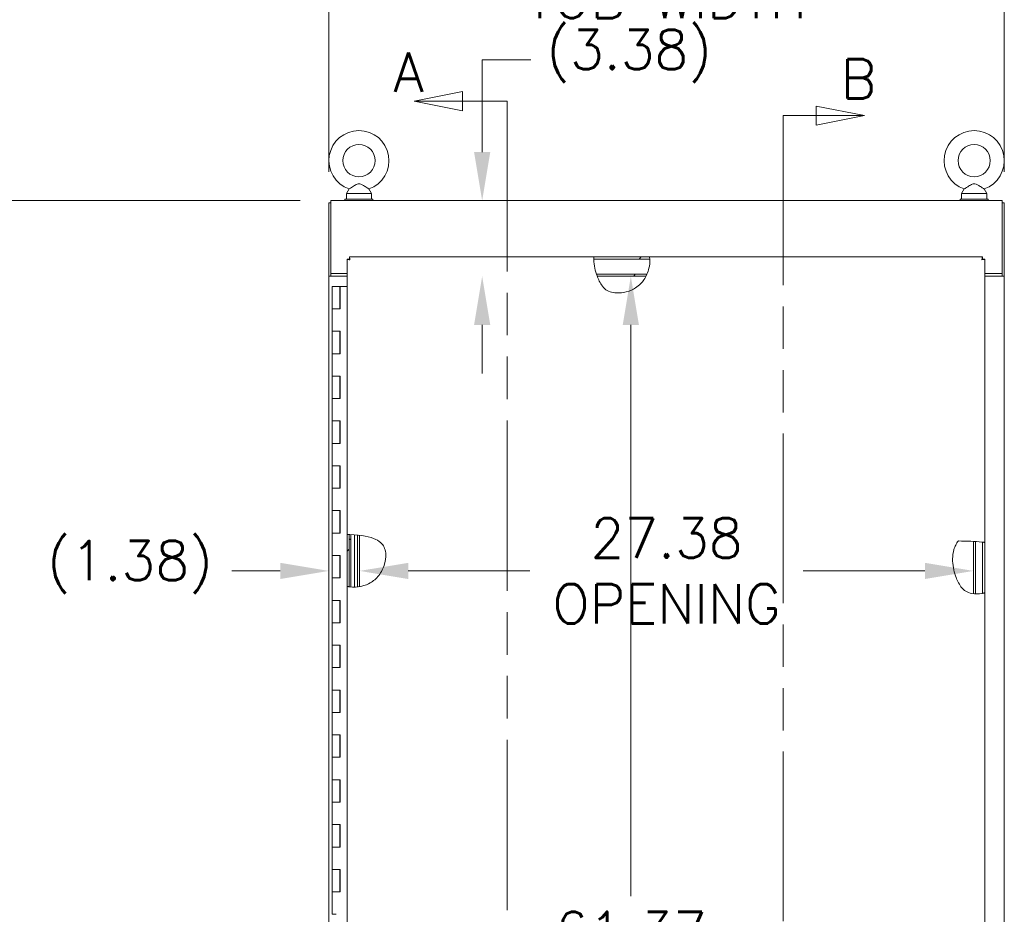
# Model space of a CAD drawing. Header units: inches. Extents: x 3 to 371, y 8 to 234.
# Tile 29 of 51: x 126 to 170, y 144 to 184. Entities that reach past the tile are written whole.
import ezdxf

# ---------------------------------------------------------------- set-up
doc = ezdxf.new("R2010")
doc.units = ezdxf.units.IN
doc.header["$LTSCALE"] = 22
doc.header["$MEASUREMENT"] = 0
doc.linetypes.add('DOUBLE_DASH_CHAIN', pattern=[1.2403, 0.6614, -0.0827, 0.1654, -0.0827, 0.1654, -0.0827])
for name, color, linetype, lineweight in [('Dimension (ANSI)', 7, 'Continuous', 5), ('Hatch (ANSI)', 7, 'Continuous', 5), ('Section Line (ANSI)', 7, 'DOUBLE_DASH_CHAIN', 5), ('Visible (ANSI)', 7, 'Continuous', 5)]:
    doc.layers.add(name, color=color, linetype=linetype, lineweight=lineweight)
doc.styles.add('ROMANS', font='romans.shx')
doc.dimstyles.new('Default (ANSI)', dxfattribs={"dimscale": 22, "dimtxt": 0.08, "dimasz": 0.098425, "dimexe": 0.125, "dimexo": 0.0625, "dimgap": 0.031496, "dimtad": 0, "dimtih": 1, "dimtoh": 1, "dimrnd": 1e-08, "dimzin": 0, "dimdsep": 46, "dimtxsty": 'ROMANS', "dimcen": 0.09, "dimdle": 0.393701, "dimclrd": 256, "dimclre": 256, "dimclrt": 256, "dimadec": 0, "dimazin": 0, "dimtfac": 1.25, "dimtofl": 0, "dimtmove": 0, "dimatfit": 3, "dimfxl": 0, "dimtolj": 1, "dimtzin": 0, "dimlwd": -1, "dimlwe": -1, "dimarcsym": 0})

# ---------------------------------------------------------------- blocks, each defined once
blk = doc.blocks.new('2dTransSection0')
at = {"layer": 'Section Line (ANSI)', "linetype": 'Continuous'}
for p, q in [((6.6322, 8.2139), (6.5342, 8.1944)), ((6.6322, 8.1749), (6.6322, 8.2139)), ((6.6322, 8.1944), (6.5342, 8.1944)), ((6.5342, 8.1944), (6.6322, 8.1749)), ((6.7228, 8.1944), (6.6322, 8.1944)), ((6.7228, 8.1944), (6.7228, 8.1785)), ((6.5979, 4.4316), (6.4999, 4.4121)), ((6.5979, 4.3926), (6.5979, 4.4316)), ((6.5979, 4.4121), (6.4999, 4.4121)), ((6.4999, 4.4121), (6.5979, 4.3926)), ((6.7228, 4.4121), (6.5979, 4.4121)), ((6.7228, 4.428), (6.7228, 4.4121))]:
    blk.add_line(p, q, dxfattribs=at)
at = {"layer": 'Section Line (ANSI)', "linetype": 'DOUBLE_DASH_CHAIN', "ltscale": 0.023724}
blk.add_line((6.7228, 8.1944), (6.7228, 4.4121), dxfattribs=at)
at = {"layer": 'Section Line (ANSI)', "linetype": 'Continuous', "flags": 128}
for points in [[(6.6322, 8.2139), (6.5342, 8.1944)], [(6.5979, 4.4316), (6.4999, 4.4121)]]:
    blk.add_lwpolyline(points, dxfattribs=at)
at = {"layer": 'Section Line (ANSI)'}
for points in [[(6.6322, 8.2139), (6.5342, 8.1944), (6.6322, 8.1749), (6.6322, 8.2139)], [(6.5979, 4.4316), (6.4999, 4.4121), (6.5979, 4.3926), (6.5979, 4.4316)]]:
    blk.add_solid(points, dxfattribs=at)
at = {"layer": 'Section Line (ANSI)', "insert": (6.492, 8.213), "char_height": 0.08, "attachment_point": 7, "line_spacing_factor": 2.283283, "style": 'ROMANS'}
blk.add_mtext('A', dxfattribs=at)
at = {"layer": 'Section Line (ANSI)', "insert": (6.4592, 4.2974), "char_height": 0.08, "attachment_point": 7, "style": 'ROMANS'}
blk.add_mtext('A', dxfattribs=at)
blk = doc.blocks.new('2dTransSection1')
at = {"layer": 'Section Line (ANSI)', "linetype": 'Continuous'}
for p, q in [((7.447, 8.1649), (7.349, 8.1844)), ((7.349, 8.1844), (7.349, 8.1454)), ((7.282, 8.1649), (7.282, 8.1491)), ((7.282, 8.1649), (7.349, 8.1649)), ((7.349, 8.1649), (7.447, 8.1649)), ((7.349, 8.1454), (7.447, 8.1649)), ((7.282, 4.532), (7.282, 4.5162)), ((7.4705, 4.5162), (7.3725, 4.5357)), ((7.3725, 4.5357), (7.3725, 4.4967)), ((7.282, 4.5162), (7.3725, 4.5162)), ((7.3725, 4.5162), (7.4705, 4.5162)), ((7.3725, 4.4967), (7.4705, 4.5162))]:
    blk.add_line(p, q, dxfattribs=at)
at = {"layer": 'Section Line (ANSI)', "linetype": 'DOUBLE_DASH_CHAIN', "ltscale": 0.023622}
blk.add_line((7.282, 8.1649), (7.282, 4.5162), dxfattribs=at)
at = {"layer": 'Section Line (ANSI)', "linetype": 'Continuous', "flags": 128}
for points in [[(7.349, 8.1454), (7.447, 8.1649)], [(7.3725, 4.4967), (7.4705, 4.5162)]]:
    blk.add_lwpolyline(points, dxfattribs=at)
at = {"layer": 'Section Line (ANSI)'}
for points in [[(7.349, 8.1454), (7.447, 8.1649), (7.349, 8.1844), (7.349, 8.1454)], [(7.3725, 4.4967), (7.4705, 4.5162), (7.3725, 4.5357), (7.3725, 4.4967)]]:
    blk.add_solid(points, dxfattribs=at)
at = {"layer": 'Section Line (ANSI)', "char_height": 0.08, "attachment_point": 7, "style": 'ROMANS'}
for insert in [(7.3992, 8.1995), (7.499, 4.447)]:
    blk.add_mtext('B', dxfattribs=dict(at, insert=insert))
blk = doc.blocks.new('*D10')
at = {"layer": 'Defpoints', "color": 0}
for p in [(170.071, 186.324), (139.946, 175.747), (170.071, 175.747)]:
    blk.add_point(p, dxfattribs=at)
at = {"layer": 'Dimension (ANSI)'}
for p, q in [((139.946, 177.122), (139.946, 189.074)), ((170.071, 177.122), (170.071, 189.074)), ((142.111, 186.324), (147.359, 186.324)), ((167.906, 186.324), (162.658, 186.324))]:
    blk.add_line(p, q, dxfattribs=at)
for points in [[(142.111, 186.685), (142.111, 185.963), (139.946, 186.324)], [(167.906, 186.685), (167.906, 185.963), (170.071, 186.324)]]:
    blk.add_solid(points, dxfattribs=at)
at = {"layer": 'Dimension (ANSI)', "insert": (155.008, 186.324), "char_height": 1.76, "attachment_point": 5, "style": 'ROMANS'}
blk.add_mtext('\\A1;30.13\\PTUB WIDTH', dxfattribs=at)
blk = doc.blocks.new('*D11')
at = {"layer": 'Defpoints', "color": 0}
for p in [(140.04, 175.84), (123.02, 103.715), (140.04, 103.715)]:
    blk.add_point(p, dxfattribs=at)
at = {"layer": 'Dimension (ANSI)'}
for p, q in [((138.665, 175.84), (120.27, 175.84)), ((123.02, 173.675), (123.02, 144.284)), ((123.02, 105.881), (123.02, 135.272)), ((138.665, 103.715), (120.27, 103.715))]:
    blk.add_line(p, q, dxfattribs=at)
for points in [[(122.66, 173.675), (123.381, 173.675), (123.02, 175.84)], [(122.66, 105.881), (123.381, 105.881), (123.02, 103.715)]]:
    blk.add_solid(points, dxfattribs=at)
at = {"layer": 'Dimension (ANSI)', "insert": (123.02, 139.778), "char_height": 1.76, "attachment_point": 5, "style": 'ROMANS'}
blk.add_mtext('\\A1;72.13\\PTUB\\PHEIGHT', dxfattribs=at)
blk = doc.blocks.new('*D37')
at = {"layer": 'Defpoints', "color": 0}
for p in [(153.415, 172.465), (153.415, 111.09), (153.415, 111.09)]:
    blk.add_point(p, dxfattribs=at)
at = {"layer": 'Dimension (ANSI)'}
for p, q in [((153.415, 170.3), (153.415, 144.817)), ((153.415, 113.256), (153.415, 138.738))]:
    blk.add_line(p, q, dxfattribs=at)
for points in [[(153.054, 170.3), (153.776, 170.3), (153.415, 172.465)], [(153.054, 113.256), (153.776, 113.256), (153.415, 111.09)]]:
    blk.add_solid(points, dxfattribs=at)
at = {"layer": 'Dimension (ANSI)', "insert": (153.415, 141.778), "char_height": 1.76, "attachment_point": 5, "style": 'ROMANS'}
blk.add_mtext('\\A1;61.37\\POPENING', dxfattribs=at)
blk = doc.blocks.new('*D38')
at = {"layer": 'Defpoints', "color": 0}
for p in [(141.321, 159.327), (168.696, 159.327), (168.696, 159.327)]:
    blk.add_point(p, dxfattribs=at)
at = {"layer": 'Dimension (ANSI)'}
for p, q in [((143.486, 159.327), (148.91, 159.327)), ((166.531, 159.327), (161.107, 159.327))]:
    blk.add_line(p, q, dxfattribs=at)
for points in [[(143.486, 159.687), (143.486, 158.966), (141.321, 159.327)], [(166.531, 159.687), (166.531, 158.966), (168.696, 159.327)]]:
    blk.add_solid(points, dxfattribs=at)
at = {"layer": 'Dimension (ANSI)', "insert": (155.008, 159.327), "char_height": 1.76, "attachment_point": 5, "style": 'ROMANS'}
blk.add_mtext('\\A1;27.38\\POPENING', dxfattribs=at)
blk = doc.blocks.new('*D39')
at = {"layer": 'Defpoints', "color": 0}
for p in [(146.785, 175.84), (153.415, 175.84), (153.415, 172.465)]:
    blk.add_point(p, dxfattribs=at)
at = {"layer": 'Dimension (ANSI)'}
for p, q in [((146.785, 178.006), (146.785, 182.115)), ((146.785, 182.115), (148.951, 182.115)), ((146.785, 170.3), (146.785, 168.135))]:
    blk.add_line(p, q, dxfattribs=at)
for points in [[(146.424, 178.006), (147.146, 178.006), (146.785, 175.84)], [(146.424, 170.3), (147.146, 170.3), (146.785, 172.465)]]:
    blk.add_solid(points, dxfattribs=at)
at = {"layer": 'Dimension (ANSI)', "insert": (149.644, 183.456), "char_height": 1.76, "attachment_point": 1, "style": 'ROMANS'}
blk.add_mtext('\\A1;(3.38)', dxfattribs=at)
blk = doc.blocks.new('*D40')
at = {"layer": 'Defpoints', "color": 0}
for p in [(139.946, 159.327), (141.321, 158.631), (139.946, 158.321)]:
    blk.add_point(p, dxfattribs=at)
at = {"layer": 'Dimension (ANSI)'}
for p, q in [((137.781, 159.327), (135.615, 159.327)), ((143.486, 159.327), (145.652, 159.327))]:
    blk.add_line(p, q, dxfattribs=at)
for points in [[(137.781, 159.687), (137.781, 158.966), (139.946, 159.327)], [(143.486, 159.687), (143.486, 158.966), (141.321, 159.327)]]:
    blk.add_solid(points, dxfattribs=at)
at = {"layer": 'Dimension (ANSI)', "insert": (127.379, 160.667), "char_height": 1.76, "attachment_point": 1, "style": 'ROMANS'}
blk.add_mtext('\\A1;(1.38)', dxfattribs=at)

msp = doc.modelspace()

# ---------------------------------------------------------------- hatches: boundary and pattern name
at = {"layer": 'Hatch (ANSI)'}
h = msp.add_hatch(dxfattribs=at)
h.set_pattern_fill('ANSI31', color=256, scale=22, style=0)
edge = h.paths.add_edge_path()
edge.add_spline(control_points=[(169.1027, 160.6102), (169.1031, 160.6101), (169.1035, 160.6101), (169.12, 160.6081), (169.1351, 160.6062), (169.1592, 160.603), (169.1686, 160.6017), (169.1843, 160.5996), (169.1901, 160.5987), (169.1954, 160.598), (169.1964, 160.5979), (169.1964, 160.5979)], knot_values=[1.2563419, 1.2563419, 1.2563419, 1.2563419, 1.2594956, 1.2594956, 1.3874096, 1.3874096, 1.4933498, 1.4933498, 1.6069895, 1.6069895, 1.6772875, 1.6772875, 1.6772875, 1.6772875], degree=3, periodic=0)
edge.add_line((169.1964, 160.5979), (169.1964, 158.348))
edge.add_spline(control_points=[(169.1964, 158.348), (169.1964, 158.348), (169.1963, 158.348), (169.1948, 158.3476), (169.1904, 158.3466), (169.1756, 158.3434), (169.1653, 158.3412), (169.1421, 158.3365), (169.1299, 158.3341), (169.1122, 158.331), (169.1075, 158.3301), (169.1027, 158.3293)], knot_values=[0.3415748, 0.3415748, 0.3415748, 0.3415748, 0.3658952, 0.3658952, 0.4906548, 0.4906548, 0.6172143, 0.6172143, 0.7262546, 0.7262546, 0.764371, 0.764371, 0.764371, 0.764371], degree=3, periodic=0)
edge.add_line((169.1027, 158.3293), (169.1027, 160.6102))
edge = h.paths.add_edge_path()
edge.add_spline(control_points=[(154.2551, 110.7957), (154.2543, 110.7882), (154.2535, 110.781), (154.2507, 110.7589), (154.2488, 110.7453), (154.2455, 110.7242), (154.2442, 110.7163), (154.2423, 110.7051), (154.2418, 110.7021), (154.2417, 110.702), (154.2417, 110.702), (154.2417, 110.702)], knot_values=[1.2950884, 1.2950884, 1.2950884, 1.2950884, 1.3543251, 1.3543251, 1.4822429, 1.4822429, 1.5957974, 1.5957974, 1.7142328, 1.7142328, 1.7161572, 1.7161572, 1.7161572, 1.7161572], degree=3, periodic=0)
edge.add_line((154.2417, 110.702), (151.793, 110.702))
edge.add_spline(control_points=[(151.793, 110.702), (151.793, 110.702), (151.793, 110.702), (151.793, 110.7022), (151.7924, 110.7056), (151.7902, 110.7185), (151.7887, 110.7278), (151.7852, 110.751), (151.7832, 110.7647), (151.7804, 110.7849), (151.7797, 110.7902), (151.779, 110.7957)], knot_values=[2.3373248, 2.3373248, 2.3373248, 2.3373248, 2.3406809, 2.3406809, 2.4663286, 2.4663286, 2.5908619, 2.5908619, 2.7153221, 2.7153221, 2.7587222, 2.7587222, 2.7587222, 2.7587222], degree=3, periodic=0)
edge.add_line((151.779, 110.7957), (154.2551, 110.7957))
edge = h.paths.add_edge_path()
edge.add_line((151.7626, 173.327), (154.2446, 173.327))
edge.add_spline(control_points=[(154.2446, 173.327), (154.2446, 173.327), (154.2446, 173.3268), (154.2451, 173.3247), (154.246, 173.3198), (154.2488, 173.3043), (154.2506, 173.2938), (154.254, 173.2701), (154.2556, 173.2577), (154.2574, 173.2407), (154.2577, 173.237), (154.2581, 173.2333)], knot_values=[0.3307892, 0.3307892, 0.3307892, 0.3307892, 0.3634473, 0.3634473, 0.4881963, 0.4881963, 0.6137299, 0.6137299, 0.7224513, 0.7224513, 0.7518851, 0.7518851, 0.7518851, 0.7518851], degree=3, periodic=0)
edge.add_line((154.2581, 173.2333), (151.7618, 173.2333))
edge.add_spline(control_points=[(151.7618, 173.2333), (151.7618, 173.2337), (151.7618, 173.2341), (151.7616, 173.2477), (151.7615, 173.2601), (151.7616, 173.2829), (151.7617, 173.2929), (151.7621, 173.3103), (151.7623, 173.3171), (151.7625, 173.3251), (151.7626, 173.327), (151.7626, 173.327)], knot_values=[1.2399278, 1.2399278, 1.2399278, 1.2399278, 1.2431757, 1.2431757, 1.3467509, 1.3467509, 1.4513927, 1.4513927, 1.5639765, 1.5639765, 1.6593214, 1.6593214, 1.6593214, 1.6593214], degree=3, periodic=0)
edge = h.paths.add_edge_path()
edge.add_line((140.7589, 158.6419), (140.7589, 160.9541))
edge.add_spline(control_points=[(140.7589, 160.9541), (140.7589, 160.9541), (140.762, 160.954), (140.7743, 160.9535), (140.7833, 160.9532), (140.8045, 160.9523), (140.8159, 160.9518), (140.8363, 160.9509), (140.8443, 160.9505), (140.8526, 160.9501)], knot_values=[2.3319864, 2.3319864, 2.3319864, 2.3319864, 2.4551771, 2.4551771, 2.5788612, 2.5788612, 2.6861776, 2.6861776, 2.751641, 2.751641, 2.751641, 2.751641], degree=3, periodic=0)
edge.add_line((140.8526, 160.9501), (140.8526, 158.6212))
edge.add_spline(control_points=[(140.8526, 158.6212), (140.85, 158.6217), (140.8474, 158.6221), (140.8311, 158.6249), (140.8183, 158.6275), (140.7938, 158.6328), (140.7829, 158.6355), (140.7672, 158.6396), (140.7622, 158.641), (140.7593, 158.6418), (140.7589, 158.6419), (140.7589, 158.6419)], knot_values=[1.2484476, 1.2484476, 1.2484476, 1.2484476, 1.2693022, 1.2693022, 1.3808834, 1.3808834, 1.5091548, 1.5091548, 1.6285366, 1.6285366, 1.6718238, 1.6718238, 1.6718238, 1.6718238], degree=3, periodic=0)
h = msp.add_hatch(dxfattribs=at)
h.set_pattern_fill('ANSI31', color=256, scale=22, angle=15, style=0)
edge = h.paths.add_edge_path()
edge.add_line((154.0901, 172.4654), (151.9122, 172.4654))
edge.add_spline(control_points=[(151.9122, 172.4654), (151.9103, 172.4705), (151.9084, 172.4757), (151.8971, 172.5064), (151.888, 172.5325), (151.8793, 172.5591)], knot_values=[5.0558259, 5.0558259, 5.0558259, 5.0558259, 5.0701691, 5.0701691, 5.1419332, 5.1419332, 5.1419332, 5.1419332], degree=3, periodic=0)
edge.add_line((151.8793, 172.5591), (154.1351, 172.5591))
edge.add_spline(control_points=[(154.1351, 172.5591), (154.1211, 172.5274), (154.1061, 172.4961), (154.0901, 172.4654)], knot_values=[1.5463507, 1.5463507, 1.5463507, 1.5463507, 1.7709825, 1.7709825, 1.7709825, 1.7709825], degree=3, periodic=0)
h = msp.add_hatch(dxfattribs=at)
h.set_pattern_fill('ANSI31', color=256, scale=22, angle=-15, style=0)
edge = h.paths.add_edge_path()
edge.add_line((140.8526, 158.6212), (140.8526, 160.9501))
edge.add_spline(control_points=[(140.8526, 160.9501), (140.8557, 160.9499), (140.8588, 160.9498), (140.866, 160.9494), (140.87, 160.9492), (140.8766, 160.9489), (140.8792, 160.9488), (140.8824, 160.9486), (140.8831, 160.9486), (140.8839, 160.9485)], knot_values=[2.751641, 2.751641, 2.751641, 2.751641, 2.7759512, 2.7759512, 2.8071893, 2.8071893, 2.8265567, 2.8265567, 2.832, 2.832, 2.832, 2.832], degree=3, periodic=0)
edge.add_spline(control_points=[(140.8839, 160.9485), (140.8986, 160.9478), (140.9131, 160.947), (140.9276, 160.9461)], knot_values=[0.0502467, 0.0502467, 0.0502467, 0.0502467, 0.1632744, 0.1632744, 0.1632744, 0.1632744], degree=3, periodic=0)
edge.add_line((140.9276, 160.9461), (140.9276, 158.6117))
edge.add_spline(control_points=[(140.9276, 158.6117), (140.9129, 158.6131), (140.8983, 158.6147), (140.8839, 158.6166)], knot_values=[18.486604, 18.486604, 18.486604, 18.486604, 18.5776535, 18.5776535, 18.5776535, 18.5776535], degree=3, periodic=0)
edge.add_spline(control_points=[(140.8839, 158.6166), (140.8822, 158.6168), (140.8806, 158.617), (140.87, 158.6185), (140.8612, 158.6198), (140.8526, 158.6212)], knot_values=[1.167241, 1.167241, 1.167241, 1.167241, 1.1798081, 1.1798081, 1.2484476, 1.2484476, 1.2484476, 1.2484476], degree=3, periodic=0)
h = msp.add_hatch(dxfattribs=at)
h.set_pattern_fill('ANSI31', color=256, scale=22, angle=90, style=0)
edge = h.paths.add_edge_path()
edge.add_spline(control_points=[(168.6959, 160.6448), (168.7275, 160.6431), (168.7587, 160.6412), (168.7896, 160.639)], knot_values=[1.8099348, 1.8099348, 1.8099348, 1.8099348, 2.0824052, 2.0824052, 2.0824052, 2.0824052], degree=3, periodic=0)
edge.add_line((168.7896, 160.639), (168.7896, 158.3051))
edge.add_spline(control_points=[(168.7896, 158.3051), (168.7584, 158.3058), (168.7271, 158.3076), (168.6959, 158.3108)], knot_values=[0.6768505, 0.6768505, 0.6768505, 0.6768505, 0.8718163, 0.8718163, 0.8718163, 0.8718163], degree=3, periodic=0)
edge.add_line((168.6959, 158.3108), (168.6959, 160.6448))
edge = h.paths.add_edge_path()
edge.add_spline(control_points=[(141.2272, 160.9229), (141.2592, 160.9196), (141.2904, 160.9162), (141.3209, 160.9125)], knot_values=[0.9943714, 0.9943714, 0.9943714, 0.9943714, 1.2784077, 1.2784077, 1.2784077, 1.2784077], degree=3, periodic=0)
edge.add_line((141.3209, 160.9125), (141.3209, 158.6307))
edge.add_spline(control_points=[(141.3209, 158.6307), (141.2906, 158.6255), (141.2592, 158.621), (141.2272, 158.6174)], knot_values=[17.6704581, 17.6704581, 17.6704581, 17.6704581, 17.8725728, 17.8725728, 17.8725728, 17.8725728], degree=3, periodic=0)
edge.add_line((141.2272, 158.6174), (141.2272, 160.9229))

# ---------------------------------------------------------------- linework, layer by layer
at = {"layer": 'Visible (ANSI)'}
for p, q in [((140.8463, 176.3583), (140.7296, 176.1529)), ((140.7296, 176.1529), (141.8496, 176.1529)), ((140.7296, 176.1529), (140.7296, 175.9029)), ((141.7329, 176.3583), (141.8496, 176.1529)), ((141.8496, 176.1529), (141.8496, 175.9029)), ((168.2839, 176.3583), (168.1672, 176.1529)), ((168.1672, 176.1529), (169.2872, 176.1529)), ((168.1672, 176.1529), (168.1672, 175.9029)), ((169.1705, 176.3583), (169.2872, 176.1529)), ((169.2872, 176.1529), (169.2872, 175.9029)), ((139.9459, 175.7467), (139.9459, 172.4656)), ((140.0396, 175.7467), (139.9459, 175.7467)), ((140.0396, 175.8404), (169.9772, 175.8404)), ((140.0396, 175.8404), (140.0396, 175.7154)), ((140.0396, 172.5903), (140.0396, 175.7154)), ((140.6646, 175.9029), (141.9146, 175.9029)), ((140.6646, 175.8404), (140.6646, 175.9029)), ((141.9146, 175.8404), (141.9146, 175.9029)), ((169.3522, 175.9029), (168.1022, 175.9029)), ((168.1022, 175.9029), (168.1022, 175.8404)), ((169.3522, 175.9029), (169.3522, 175.8404)), ((169.9772, 175.7154), (169.9772, 175.8404)), ((169.9772, 175.7467), (170.0709, 175.7467)), ((169.9772, 175.7154), (169.9772, 172.5903)), ((170.0709, 172.4656), (170.0709, 175.7467)), ((140.7589, 160.9541), (140.7589, 173.2223)), ((140.8526, 173.2223), (140.7589, 173.2223)), ((140.8637, 173.327), (151.7626, 173.327)), ((140.8637, 173.2333), (140.8637, 173.327)), ((154.2581, 173.2333), (151.7618, 173.2333)), ((151.7626, 173.327), (154.2446, 173.327)), ((154.2446, 173.327), (169.0917, 173.327)), ((169.0917, 173.2333), (169.0917, 173.327)), ((169.1027, 173.2223), (169.1964, 173.2223)), ((169.1964, 173.2223), (169.1964, 160.5979)), ((140.0396, 172.5903), (140.0396, 172.4656)), ((140.0396, 172.5903), (140.7589, 172.5903)), ((169.1964, 172.5903), (169.9772, 172.5903)), ((169.9772, 172.4656), (169.9772, 172.5903)), ((139.9459, 172.4654), (139.9459, 172.4656)), ((139.9459, 172.4656), (140.0396, 172.4656)), ((140.0709, 172.4654), (139.9459, 172.4654)), ((139.9459, 111.0904), (139.9459, 172.4654)), ((140.0396, 172.4656), (140.0396, 172.4654)), ((140.0709, 172.4654), (140.7589, 172.4654)), ((151.8793, 172.5591), (154.1351, 172.5591)), ((154.0901, 172.4654), (151.9122, 172.4654)), ((169.1964, 172.4654), (169.946, 172.4654)), ((170.0709, 172.4654), (169.946, 172.4654)), ((169.9772, 172.4656), (170.0709, 172.4656)), ((169.9772, 172.4654), (169.9772, 172.4656)), ((170.0709, 172.4656), (170.0709, 172.4654)), ((170.0709, 172.4654), (170.0709, 111.0904)), ((140.1002, 172.0144), (140.4302, 172.0144)), ((140.1002, 171.0144), (140.1002, 172.0144)), ((140.4525, 172.0144), (140.4302, 172.0144)), ((140.4302, 171.0144), (140.4302, 172.0144)), ((140.4525, 171.0144), (140.4525, 172.0144)), ((140.4525, 172.0144), (140.4591, 172.0144)), ((140.4591, 172.0144), (140.4591, 171.0144)), ((140.7589, 172.0144), (140.4591, 172.0144)), ((140.2798, 171.0144), (140.1002, 171.0144)), ((140.1002, 171.0144), (140.2798, 171.0144)), ((140.1002, 170.0144), (140.1002, 171.0144)), ((140.4591, 171.0144), (140.2798, 171.0144)), ((140.1002, 170.0144), (140.2798, 170.0144)), ((140.1002, 169.0144), (140.1002, 170.0144)), ((140.2798, 170.0144), (140.1002, 170.0144)), ((140.2798, 170.0144), (140.4591, 170.0144)), ((140.4302, 169.0144), (140.4302, 170.0144)), ((140.4525, 169.0144), (140.4525, 170.0144)), ((140.4591, 170.0144), (140.4591, 169.0144)), ((140.2798, 169.0144), (140.1002, 169.0144)), ((140.1002, 169.0144), (140.2798, 169.0144)), ((140.1002, 168.0144), (140.1002, 169.0144)), ((140.4591, 169.0144), (140.2798, 169.0144)), ((140.1002, 168.0144), (140.2798, 168.0144)), ((140.1002, 167.0144), (140.1002, 168.0144)), ((140.2798, 168.0144), (140.1002, 168.0144)), ((140.2798, 168.0144), (140.4591, 168.0144)), ((140.4302, 167.0144), (140.4302, 168.0144)), ((140.4525, 167.0144), (140.4525, 168.0144)), ((140.4591, 168.0144), (140.4591, 167.0144)), ((140.2798, 167.0144), (140.1002, 167.0144)), ((140.1002, 167.0144), (140.2798, 167.0144)), ((140.1002, 166.0144), (140.1002, 167.0144)), ((140.4591, 167.0144), (140.2798, 167.0144)), ((140.1002, 166.0144), (140.2798, 166.0144)), ((140.1002, 165.0144), (140.1002, 166.0144)), ((140.2798, 166.0144), (140.1002, 166.0144)), ((140.2798, 166.0144), (140.4591, 166.0144)), ((140.4302, 165.0144), (140.4302, 166.0144)), ((140.4525, 165.0144), (140.4525, 166.0144)), ((140.4591, 166.0144), (140.4591, 165.0144)), ((140.2798, 165.0144), (140.1002, 165.0144)), ((140.1002, 165.0144), (140.2798, 165.0144)), ((140.1002, 164.0144), (140.1002, 165.0144)), ((140.4591, 165.0144), (140.2798, 165.0144)), ((140.1002, 164.0144), (140.2798, 164.0144)), ((140.1002, 163.0144), (140.1002, 164.0144)), ((140.2798, 164.0144), (140.1002, 164.0144)), ((140.2798, 164.0144), (140.4591, 164.0144)), ((140.4302, 163.0144), (140.4302, 164.0144)), ((140.4525, 163.0144), (140.4525, 164.0144)), ((140.4591, 164.0144), (140.4591, 163.0144)), ((140.2798, 163.0144), (140.1002, 163.0144)), ((140.1002, 163.0144), (140.2798, 163.0144)), ((140.1002, 162.0144), (140.1002, 163.0144)), ((140.4591, 163.0144), (140.2798, 163.0144)), ((140.1002, 162.0144), (140.2798, 162.0144)), ((140.1002, 161.0144), (140.1002, 162.0144)), ((140.2798, 162.0144), (140.1002, 162.0144)), ((140.2798, 162.0144), (140.4591, 162.0144)), ((140.4302, 161.0144), (140.4302, 162.0144)), ((140.4525, 161.0144), (140.4525, 162.0144)), ((140.4591, 162.0144), (140.4591, 161.0144)), ((140.2798, 161.0144), (140.1002, 161.0144)), ((140.1002, 161.0144), (140.2798, 161.0144)), ((140.1002, 160.0144), (140.1002, 161.0144)), ((140.4591, 161.0144), (140.2798, 161.0144)), ((140.7589, 158.6419), (140.7589, 160.9541)), ((140.8526, 160.9501), (140.8526, 158.6212)), ((140.8526, 158.6212), (140.8526, 160.9501)), ((140.9276, 160.9461), (140.9276, 158.6117)), ((141.0952, 158.6075), (141.0952, 160.9348)), ((141.2272, 158.6174), (141.2272, 160.9229)), ((141.3209, 160.9125), (141.3209, 158.6307)), ((168.6959, 158.3108), (168.6959, 160.6448)), ((168.7896, 160.639), (168.7896, 158.3051)), ((169.1027, 158.3293), (169.1027, 160.6102)), ((169.1964, 160.5979), (169.1964, 158.348)), ((140.1002, 160.0144), (140.2798, 160.0144)), ((140.1002, 159.0144), (140.1002, 160.0144)), ((140.2798, 160.0144), (140.1002, 160.0144)), ((140.2798, 160.0144), (140.4591, 160.0144)), ((140.4302, 159.0144), (140.4302, 160.0144)), ((140.4525, 159.0144), (140.4525, 160.0144)), ((140.4591, 160.0144), (140.4591, 159.0144)), ((140.2798, 159.0144), (140.1002, 159.0144)), ((140.1002, 159.0144), (140.2798, 159.0144)), ((140.1002, 158.0144), (140.1002, 159.0144)), ((140.4591, 159.0144), (140.2798, 159.0144)), ((140.7589, 110.8068), (140.7589, 158.6419)), ((169.1964, 158.348), (169.1964, 110.8068)), ((140.1002, 158.0144), (140.2798, 158.0144)), ((140.1002, 157.0144), (140.1002, 158.0144)), ((140.2798, 158.0144), (140.1002, 158.0144)), ((140.2798, 158.0144), (140.4591, 158.0144)), ((140.4302, 157.0144), (140.4302, 158.0144)), ((140.4525, 157.0144), (140.4525, 158.0144)), ((140.4591, 158.0144), (140.4591, 157.0144)), ((140.2798, 157.0144), (140.1002, 157.0144)), ((140.1002, 157.0144), (140.2798, 157.0144)), ((140.1002, 156.0144), (140.1002, 157.0144)), ((140.4591, 157.0144), (140.2798, 157.0144)), ((140.1002, 156.0144), (140.2798, 156.0144)), ((140.1002, 155.0144), (140.1002, 156.0144)), ((140.2798, 156.0144), (140.1002, 156.0144)), ((140.2798, 156.0144), (140.4591, 156.0144)), ((140.4302, 155.0144), (140.4302, 156.0144)), ((140.4525, 155.0144), (140.4525, 156.0144)), ((140.4591, 156.0144), (140.4591, 155.0144)), ((140.2798, 155.0144), (140.1002, 155.0144)), ((140.1002, 155.0144), (140.2798, 155.0144)), ((140.1002, 154.0144), (140.1002, 155.0144)), ((140.4591, 155.0144), (140.2798, 155.0144)), ((140.1002, 154.0144), (140.2798, 154.0144)), ((140.1002, 153.0144), (140.1002, 154.0144)), ((140.2798, 154.0144), (140.1002, 154.0144)), ((140.2798, 154.0144), (140.4591, 154.0144)), ((140.4302, 153.0144), (140.4302, 154.0144)), ((140.4525, 153.0144), (140.4525, 154.0144)), ((140.4591, 154.0144), (140.4591, 153.0144)), ((140.2798, 153.0144), (140.1002, 153.0144)), ((140.1002, 153.0144), (140.2798, 153.0144)), ((140.1002, 152.0144), (140.1002, 153.0144)), ((140.4591, 153.0144), (140.2798, 153.0144)), ((140.1002, 152.0144), (140.2798, 152.0144)), ((140.1002, 151.0144), (140.1002, 152.0144)), ((140.2798, 152.0144), (140.1002, 152.0144)), ((140.2798, 152.0144), (140.4591, 152.0144)), ((140.4302, 151.0144), (140.4302, 152.0144)), ((140.4525, 151.0144), (140.4525, 152.0144)), ((140.4591, 152.0144), (140.4591, 151.0144)), ((140.2798, 151.0144), (140.1002, 151.0144)), ((140.1002, 151.0144), (140.2798, 151.0144)), ((140.1002, 150.0144), (140.1002, 151.0144)), ((140.4591, 151.0144), (140.2798, 151.0144)), ((140.1002, 150.0144), (140.2798, 150.0144)), ((140.1002, 149.0144), (140.1002, 150.0144)), ((140.2798, 150.0144), (140.1002, 150.0144)), ((140.2798, 150.0144), (140.4591, 150.0144)), ((140.4302, 149.0144), (140.4302, 150.0144)), ((140.4525, 149.0144), (140.4525, 150.0144)), ((140.4591, 150.0144), (140.4591, 149.0144)), ((140.2798, 149.0144), (140.1002, 149.0144)), ((140.1002, 149.0144), (140.2798, 149.0144)), ((140.1002, 148.0144), (140.1002, 149.0144)), ((140.4591, 149.0144), (140.2798, 149.0144)), ((140.1002, 148.0144), (140.2798, 148.0144)), ((140.1002, 147.0144), (140.1002, 148.0144)), ((140.2798, 148.0144), (140.1002, 148.0144)), ((140.2798, 148.0144), (140.4591, 148.0144)), ((140.4302, 147.0144), (140.4302, 148.0144)), ((140.4525, 147.0144), (140.4525, 148.0144)), ((140.4591, 148.0144), (140.4591, 147.0144)), ((140.2798, 147.0144), (140.1002, 147.0144)), ((140.1002, 147.0144), (140.2798, 147.0144)), ((140.1002, 146.0144), (140.1002, 147.0144)), ((140.4591, 147.0144), (140.2798, 147.0144)), ((140.1002, 146.0144), (140.2798, 146.0144)), ((140.1002, 145.0144), (140.1002, 146.0144)), ((140.2798, 146.0144), (140.1002, 146.0144)), ((140.2798, 146.0144), (140.4591, 146.0144)), ((140.4302, 145.0144), (140.4302, 146.0144)), ((140.4525, 145.0144), (140.4525, 146.0144)), ((140.4591, 146.0144), (140.4591, 145.0144)), ((140.2798, 145.0144), (140.1002, 145.0144)), ((140.1002, 145.0144), (140.2798, 145.0144)), ((140.1002, 144.0144), (140.1002, 145.0144)), ((140.4591, 145.0144), (140.2798, 145.0144)), ((140.2798, 144.0144), (140.1002, 144.0144))]:
    msp.add_line(p, q, dxfattribs=at)
for centre in [(141.2896, 177.6229), (168.7272, 177.6229)]:
    msp.add_circle(centre, 0.72, dxfattribs=at)
for centre in [(141.2896, 177.6229), (168.7272, 177.6229)]:
    msp.add_arc(centre, 1.34, 289.31735, 250.68265, dxfattribs=at)
for points, knots in [([(141.2896, 176.5929), (141.2759, 176.5929), (141.2623, 176.5913), (141.2192, 176.5816), (141.1907, 176.5689), (141.115, 176.5299), (141.0573, 176.4928), (140.9647, 176.4335), (140.9341, 176.4139), (140.8887, 176.3849), (140.8716, 176.3742), (140.8512, 176.3613), (140.8463, 176.3583), (140.8463, 176.3583)], [0.91423809, 0.91423809, 0.91423809, 0.91423809, 0.9520549, 0.9520549, 1.03110369, 1.03110369, 1.1787345, 1.1787345, 1.27626296, 1.27626296, 1.36241496, 1.36241496, 1.43431483, 1.43431483, 1.43431483, 1.43431483]), ([(141.7329, 176.3583), (141.7329, 176.3583), (141.7323, 176.3587), (141.7276, 176.3617), (141.719, 176.367), (141.6925, 176.3837), (141.6741, 176.3954), (141.6269, 176.4255), (141.5971, 176.4447), (141.5207, 176.4935), (141.4755, 176.5222), (141.3985, 176.5647), (141.3604, 176.583), (141.3111, 176.5919), (141.3003, 176.5929), (141.2896, 176.5929)], [0.44477245, 0.44477245, 0.44477245, 0.44477245, 0.46536928, 0.46536928, 0.52564713, 0.52564713, 0.59143372, 0.59143372, 0.67079373, 0.67079373, 0.78259067, 0.78259067, 0.8847232, 0.8847232, 0.91423809, 0.91423809, 0.91423809, 0.91423809]), ([(168.7272, 176.5929), (168.7135, 176.5929), (168.6999, 176.5913), (168.6568, 176.5816), (168.6283, 176.5689), (168.5526, 176.5299), (168.4949, 176.4928), (168.4023, 176.4335), (168.3717, 176.4139), (168.3263, 176.3849), (168.3092, 176.3742), (168.2888, 176.3613), (168.2839, 176.3583), (168.2839, 176.3583)], [0.91423809, 0.91423809, 0.91423809, 0.91423809, 0.9520549, 0.9520549, 1.03110369, 1.03110369, 1.1787345, 1.1787345, 1.27626296, 1.27626296, 1.36241496, 1.36241496, 1.43431483, 1.43431483, 1.43431483, 1.43431483]), ([(169.1705, 176.3583), (169.1705, 176.3583), (169.1699, 176.3587), (169.1652, 176.3617), (169.1566, 176.367), (169.1301, 176.3837), (169.1117, 176.3954), (169.0645, 176.4255), (169.0347, 176.4447), (168.9583, 176.4935), (168.9131, 176.5222), (168.8361, 176.5647), (168.798, 176.583), (168.7487, 176.5919), (168.7379, 176.5929), (168.7272, 176.5929)], [0.44477245, 0.44477245, 0.44477245, 0.44477245, 0.46536928, 0.46536928, 0.52564713, 0.52564713, 0.59143372, 0.59143372, 0.67079373, 0.67079373, 0.78259067, 0.78259067, 0.8847232, 0.8847232, 0.91423809, 0.91423809, 0.91423809, 0.91423809]), ([(140.7589, 173.2223), (140.7589, 173.2178), (140.7837, 173.2133), (140.8216, 173.2088), (140.8404, 173.2065), (140.8621, 173.2043), (140.8839, 173.2021)], [0, 0, 0, 0, 1.04908, 1.04908, 1.04908, 1.5707963, 1.5707963, 1.5707963, 1.5707963]), ([(140.8839, 173.2021), (140.8684, 173.2084), (140.8541, 173.2148), (140.8527, 173.2211), (140.8526, 173.2215), (140.8526, 173.2219), (140.8526, 173.2223)], [0, 0, 0, 0, 1.4834748, 1.4834748, 1.4834748, 1.5707963, 1.5707963, 1.5707963, 1.5707963]), ([(140.8839, 173.2021), (140.8794, 173.2458), (140.8749, 173.2886), (140.8704, 173.3104), (140.8681, 173.3212), (140.8659, 173.327), (140.8637, 173.327)], [0, 0, 0, 0, 1.04908, 1.04908, 1.04908, 1.5707963, 1.5707963, 1.5707963, 1.5707963]), ([(140.8839, 173.2021), (140.8775, 173.2175), (140.8711, 173.2318), (140.8648, 173.2332), (140.8644, 173.2333), (140.864, 173.2333), (140.8637, 173.2333)], [0, 0, 0, 0, 1.4834748, 1.4834748, 1.4834748, 1.5707963, 1.5707963, 1.5707963, 1.5707963]), ([(151.7626, 173.2021), (151.7625, 173.2066), (151.7623, 173.2112), (151.7621, 173.2221), (151.7619, 173.2284), (151.7616, 173.2477), (151.7615, 173.2601), (151.7616, 173.2829), (151.7617, 173.2929), (151.7621, 173.3103), (151.7623, 173.3171), (151.7625, 173.3251), (151.7626, 173.327), (151.7626, 173.327)], [1.15964316, 1.15964316, 1.15964316, 1.15964316, 1.19456612, 1.19456612, 1.24317571, 1.24317571, 1.34675092, 1.34675092, 1.45139272, 1.45139272, 1.56397652, 1.56397652, 1.65932141, 1.65932141, 1.65932141, 1.65932141]), ([(154.2605, 173.2021), (154.2677, 173.0846), (154.2557, 172.9558), (154.1809, 172.6418), (154.102, 172.4627), (153.9209, 172.1995), (153.8036, 172.0585), (153.5193, 171.8753), (153.3867, 171.8128), (153.0342, 171.7279), (152.8187, 171.7072), (152.5271, 171.7533), (152.4393, 171.7853), (152.287, 171.8759), (152.2153, 171.9392), (152.0439, 172.1587), (151.964, 172.324), (151.8271, 172.6973), (151.7709, 172.9508), (151.7626, 173.2021)], [0.0498789, 0.0498789, 0.0498789, 0.0498789, 0.9375906, 0.9375906, 2.1713795, 2.1713795, 3.0280225, 3.0280225, 3.5327063, 3.5327063, 4.0419405, 4.0419405, 4.3350141, 4.3350141, 4.6309023, 4.6309023, 5.0701691, 5.0701691, 5.6769107, 5.6769107, 5.6769107, 5.6769107]), ([(154.2446, 173.327), (154.2446, 173.327), (154.2446, 173.3268), (154.2451, 173.3247), (154.246, 173.3198), (154.2488, 173.3043), (154.2506, 173.2938), (154.254, 173.2701), (154.2556, 173.2577), (154.2579, 173.2359), (154.2587, 173.2272), (154.2598, 173.2129), (154.2601, 173.2075), (154.2605, 173.2021)], [0.33078924, 0.33078924, 0.33078924, 0.33078924, 0.36344734, 0.36344734, 0.4881963, 0.4881963, 0.61372992, 0.61372992, 0.72245128, 0.72245128, 0.7910087, 0.7910087, 0.83241618, 0.83241618, 0.83241618, 0.83241618]), ([(169.0917, 173.327), (169.0872, 173.327), (169.0827, 173.3022), (169.0782, 173.2643), (169.0759, 173.2455), (169.0737, 173.2238), (169.0715, 173.2021)], [0, 0, 0, 0, 1.04908, 1.04908, 1.04908, 1.5707963, 1.5707963, 1.5707963, 1.5707963]), ([(169.0715, 173.2021), (169.0778, 173.2175), (169.0842, 173.2318), (169.0905, 173.2332), (169.0909, 173.2333), (169.0913, 173.2333), (169.0917, 173.2333)], [0, 0, 0, 0, 1.4834748, 1.4834748, 1.4834748, 1.5707963, 1.5707963, 1.5707963, 1.5707963]), ([(169.0715, 173.2021), (169.1152, 173.2066), (169.158, 173.2111), (169.1798, 173.2156), (169.1906, 173.2178), (169.1964, 173.22), (169.1964, 173.2223)], [0, 0, 0, 0, 1.04908, 1.04908, 1.04908, 1.5707963, 1.5707963, 1.5707963, 1.5707963]), ([(169.0715, 173.2021), (169.0869, 173.2084), (169.1012, 173.2148), (169.1026, 173.2211), (169.1027, 173.2215), (169.1027, 173.2219), (169.1027, 173.2223)], [0, 0, 0, 0, 1.4834748, 1.4834748, 1.4834748, 1.5707963, 1.5707963, 1.5707963, 1.5707963]), ([(140.7589, 160.9541), (140.7589, 160.9541), (140.762, 160.954), (140.7743, 160.9535), (140.7833, 160.9532), (140.8045, 160.9523), (140.8159, 160.9518), (140.8391, 160.9507), (140.8503, 160.9502), (140.866, 160.9494), (140.87, 160.9492), (140.8766, 160.9489), (140.8792, 160.9488), (140.8824, 160.9486), (140.8831, 160.9486), (140.8839, 160.9485)], [2.33198639, 2.33198639, 2.33198639, 2.33198639, 2.45517711, 2.45517711, 2.57886116, 2.57886116, 2.68617762, 2.68617762, 2.77595122, 2.77595122, 2.80718934, 2.80718934, 2.82655671, 2.82655671, 2.83199998, 2.83199998, 2.83199998, 2.83199998]), ([(140.8839, 160.9485), (141.4194, 160.9208), (141.7923, 160.8523), (142.1506, 160.6803), (142.2392, 160.618), (142.3645, 160.479), (142.4065, 160.4093), (142.4682, 160.2451), (142.4835, 160.1529), (142.4919, 159.9326), (142.4744, 159.7873), (142.378, 159.4541), (142.2893, 159.276), (142.0618, 158.9827), (141.9342, 158.8723), (141.708, 158.7443), (141.5706, 158.679), (141.2204, 158.6103), (141.0443, 158.5954), (140.8839, 158.6166)], [0.0502467, 0.0502467, 0.0502467, 0.0502467, 4.1663095, 4.1663095, 5.9082867, 5.9082867, 7.3041238, 7.3041238, 8.8539326, 8.8539326, 11.0167514, 11.0167514, 13.6730651, 13.6730651, 16.1537164, 16.1537164, 17.5676651, 17.5676651, 18.5776535, 18.5776535, 18.5776535, 18.5776535]), ([(169.0715, 158.3243), (168.9402, 158.3043), (168.7733, 158.2938), (168.5153, 158.3399), (168.4291, 158.3732), (168.2801, 158.4665), (168.2086, 158.5312), (168.038, 158.7576), (167.956, 158.9287), (167.816, 159.3332), (167.7629, 159.602), (167.7665, 160.0044), (167.7836, 160.146), (167.8433, 160.3489), (167.8692, 160.4154), (167.9353, 160.544), (167.9754, 160.6051), (168.0225, 160.6612)], [0.0499246, 0.0499246, 0.0499246, 0.0499246, 1.0341704, 1.0341704, 1.6912152, 1.6912152, 2.3345717, 2.3345717, 3.2559862, 3.2559862, 4.4727989, 4.4727989, 5.1229312, 5.1229312, 5.453767, 5.453767, 5.7939421, 5.7939421, 5.7939421, 5.7939421]), ([(169.0715, 160.6138), (169.0729, 160.6137), (169.0744, 160.6135), (169.0792, 160.6129), (169.0826, 160.6125), (169.092, 160.6114), (169.098, 160.6107), (169.12, 160.6081), (169.1351, 160.6062), (169.1592, 160.603), (169.1686, 160.6017), (169.1843, 160.5996), (169.1901, 160.5987), (169.1954, 160.598), (169.1964, 160.5979), (169.1964, 160.5979)], [1.17555876, 1.17555876, 1.17555876, 1.17555876, 1.18673807, 1.18673807, 1.21270217, 1.21270217, 1.2594956, 1.2594956, 1.38740958, 1.38740958, 1.4933498, 1.4933498, 1.60698955, 1.60698955, 1.67728754, 1.67728754, 1.67728754, 1.67728754]), ([(140.8839, 158.6166), (140.8822, 158.6168), (140.8806, 158.617), (140.8673, 158.6189), (140.8558, 158.6206), (140.8311, 158.6249), (140.8183, 158.6275), (140.7938, 158.6328), (140.7829, 158.6355), (140.7672, 158.6396), (140.7622, 158.641), (140.7593, 158.6418), (140.7589, 158.6419), (140.7589, 158.6419)], [1.16724103, 1.16724103, 1.16724103, 1.16724103, 1.17980813, 1.17980813, 1.26930221, 1.26930221, 1.38088342, 1.38088342, 1.5091548, 1.5091548, 1.62853661, 1.62853661, 1.67182382, 1.67182382, 1.67182382, 1.67182382]), ([(169.1964, 158.348), (169.1964, 158.348), (169.1963, 158.348), (169.1948, 158.3476), (169.1904, 158.3466), (169.1756, 158.3434), (169.1653, 158.3412), (169.1421, 158.3365), (169.1299, 158.3341), (169.1067, 158.33), (169.0961, 158.3282), (169.0807, 158.3257), (169.0761, 158.325), (169.0715, 158.3243)], [0.34157477, 0.34157477, 0.34157477, 0.34157477, 0.36589523, 0.36589523, 0.49065483, 0.49065483, 0.6172143, 0.6172143, 0.72625463, 0.72625463, 0.80996809, 0.80996809, 0.84571018, 0.84571018, 0.84571018, 0.84571018])]:
    msp.add_open_spline(points, degree=3, knots=knots, dxfattribs=at)
msp.add_open_spline([(168.0225, 160.6612), (168.4093, 160.6612), (168.7653, 160.6488), (169.0715, 160.6138)], degree=3, dxfattribs=at)

# ---------------------------------------------------------------- block references
at = {"layer": 'Section Line (ANSI)', "xscale": 22, "yscale": 22, "zscale": 22}
for name in ['2dTransSection0', '2dTransSection1']:
    msp.add_blockref(name, (0, 0), dxfattribs=at)

# ---------------------------------------------------------------- dimensions: what is measured, and where the dimension line sits
at = {"layer": 'Dimension (ANSI)'}
for base, p1, p2, angle, text, override, picture, middle in [((170.070901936, 186.3238583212), (139.945901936, 175.7466906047), (170.070901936, 175.7466906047), 180, '<>\\PTUB WIDTH', {"dimtih": 0, "dimtoh": 0, "dimdec": 2, "dimtp": 0, "dimtm": 0, "dimtdec": 2, "dimatfit": 1}, '*D10', (155.008401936, 186.3238583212)), ((146.7853656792, 175.8403906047), (153.4150618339, 172.4653906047), (153.4150618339, 175.8403906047), 90, '(<>)', {"dimdec": 2, "dimse1": 1, "dimse2": 1, "dimtp": 0, "dimtm": 0, "dimtdec": 2, "dimatfit": 1}, '*D39', (153.4150618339, 182.1150921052)), ((123.020438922, 103.7153906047), (140.039601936, 175.8403906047), (140.039601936, 103.7153906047), 270, '<>\\PTUB\\PHEIGHT', {"dimdec": 2, "dimtp": 0, "dimtm": 0, "dimtdec": 2, "dimatfit": 1}, '*D11', (123.020438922, 139.7778906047)), ((153.4150618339, 111.0903906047), (153.4150618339, 172.4653906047), (153.4150618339, 111.0903906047), 90, '<>\\POPENING', {"dimdec": 2, "dimse1": 1, "dimse2": 1, "dimtp": 0, "dimtm": 0, "dimtdec": 2, "dimatfit": 1}, '*D37', (153.4150618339, 141.7778906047)), ((168.695901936, 159.3265089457), (141.320901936, 159.3265089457), (168.695901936, 159.3265089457), 180, '<>\\POPENING', {"dimtih": 0, "dimtoh": 0, "dimdec": 2, "dimse1": 1, "dimse2": 1, "dimtp": 0, "dimtm": 0, "dimtdec": 2, "dimatfit": 1}, '*D38', (155.008401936, 159.3265089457)), ((139.945901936, 159.3265089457), (141.320901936, 158.630651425), (139.945901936, 158.3207945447), 180, '(<>)', {"dimtih": 0, "dimtoh": 0, "dimdec": 2, "dimse1": 1, "dimse2": 1, "dimtp": 0, "dimtm": 0, "dimtdec": 2, "dimatfit": 1}, '*D40', (131.1508514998, 159.3265089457))]:
    dim = msp.add_linear_dim(base=base, p1=p1, p2=p2, angle=angle, text=text, dimstyle='Default (ANSI)', override=override, dxfattribs=at)
    dim.commit()
    dim.dimension.update_dxf_attribs({"geometry": picture, "text_midpoint": middle, "dimtype": 160})

doc.saveas('drawing.dxf')
